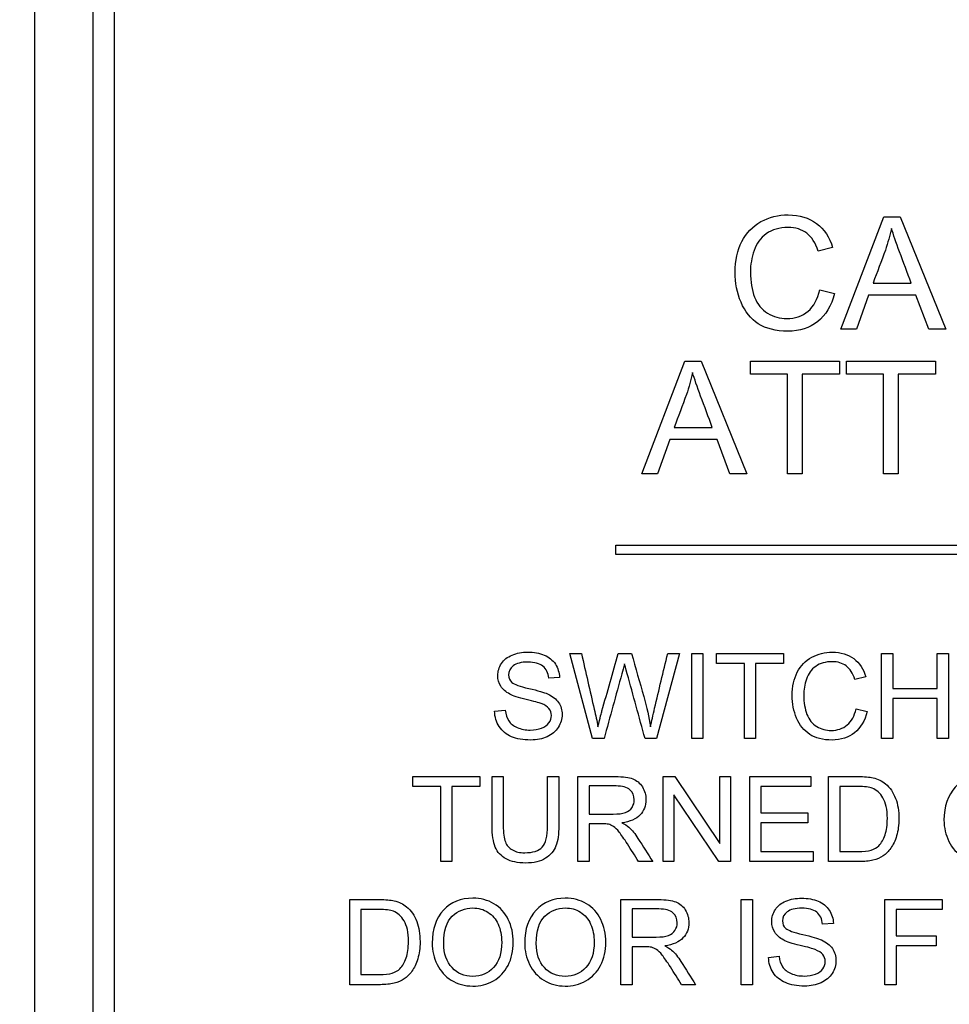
# Model space of a CAD drawing. Header units: inches. Extents: x 1 to 240, y -1 to 159.
# Tile 33 of 108: x 77.486 to 78.485, y 85.759 to 86.818. Entities that reach past the tile are written whole.
import ezdxf
from ezdxf.enums import TextEntityAlignment as Align

# ---------------------------------------------------------------- set-up
doc = ezdxf.new("R2010")
doc.units = ezdxf.units.IN
doc.header["$MEASUREMENT"] = 0
doc.layers.add('Default', color=7, linetype='Continuous')
doc.layers.add('LAB20180', color=7, linetype='Continuous')
doc.styles.add('SEACAD_Times_New_Roman', font='times.ttf')
doc.dimstyles.new('HAMMOND_(STH_-_240x160)', dxfattribs={"dimtxt": 1, "dimasz": 1.25, "dimexe": 0.5, "dimexo": 0.5, "dimgap": 0.25, "dimtad": 0, "dimtih": 1, "dimtoh": 1, "dimzin": 0, "dimdsep": 46, "dimtxsty": 'SEACAD_Times_New_Roman', "dimblk1": '_SE_FILLED', "dimblk2": '_SE_FILLED', "dimsah": 1, "dimcen": 0.5, "dimadec": 0, "dimazin": 0, "dimtfac": 0.8, "dimtofl": 0, "dimtmove": 0, "dimatfit": 3, "dimfxl": 1, "dimtolj": 1, "dimtzin": 0, "dimarcsym": 0})

# ---------------------------------------------------------------- blocks, each defined once
blk = doc.blocks.new('SE')
at = {"layer": 'LAB20180', "color": 7, "linetype": 'Continuous'}
for p, q in [((77.5018, 88.788), (77.5018, 85.038)), ((77.5643, 88.6), (77.5643, 85.226)), ((77.5873, 88.6), (77.5873, 85.226)), ((78.3685, 86.485), (78.4147, 86.606)), ((78.4147, 86.606), (78.4324, 86.606)), ((78.4324, 86.606), (78.4815, 86.485)), ((78.3598, 86.5728), (78.3441, 86.5691)), ((78.4032, 86.5347), (78.4442, 86.5347)), ((78.3459, 86.5274), (78.3618, 86.5233)), ((78.3983, 86.5217), (78.3854, 86.485)), ((78.4493, 86.5217), (78.3983, 86.5217)), ((78.4632, 86.485), (78.4493, 86.5217)), ((78.3854, 86.485), (78.3685, 86.485)), ((78.4815, 86.485), (78.4632, 86.485)), ((78.1547, 86.3298), (78.2009, 86.4509)), ((78.2009, 86.4509), (78.2186, 86.4509)), ((78.2186, 86.4509), (78.2676, 86.3298)), ((78.2716, 86.4367), (78.2716, 86.4509)), ((78.2716, 86.4509), (78.367, 86.4509)), ((78.367, 86.4509), (78.367, 86.4367)), ((78.3747, 86.4367), (78.3747, 86.4509)), ((78.3747, 86.4509), (78.4702, 86.4509)), ((78.4702, 86.4509), (78.4702, 86.4367)), ((78.3113, 86.4367), (78.2716, 86.4367)), ((78.3113, 86.3298), (78.3113, 86.4367)), ((78.367, 86.4367), (78.3272, 86.4367)), ((78.3272, 86.4367), (78.3272, 86.3298)), ((78.4144, 86.4367), (78.3747, 86.4367)), ((78.4144, 86.3298), (78.4144, 86.4367)), ((78.4702, 86.4367), (78.4304, 86.4367)), ((78.4304, 86.4367), (78.4304, 86.3298)), ((78.1894, 86.3796), (78.2303, 86.3796)), ((78.1846, 86.3665), (78.1715, 86.3298)), ((78.2355, 86.3665), (78.1846, 86.3665)), ((78.2494, 86.3298), (78.2355, 86.3665)), ((78.1715, 86.3298), (78.1547, 86.3298)), ((78.2676, 86.3298), (78.2494, 86.3298)), ((78.3272, 86.3298), (78.3113, 86.3298)), ((78.4304, 86.3298), (78.4144, 86.3298)), ((78.1268, 86.243), (78.1268, 86.253)), ((78.1268, 86.253), (79.1268, 86.253)), ((79.1268, 86.243), (78.1268, 86.243)), ((78.1015, 86.0451), (78.0773, 86.1365)), ((78.0773, 86.1365), (78.0897, 86.1365)), ((78.1291, 86.1365), (78.1437, 86.1365)), ((78.195, 86.1365), (78.1705, 86.0451)), ((78.1825, 86.1365), (78.195, 86.1365)), ((78.2083, 86.0451), (78.2083, 86.1365)), ((78.2083, 86.1365), (78.2203, 86.1365)), ((78.2203, 86.1365), (78.2203, 86.0451)), ((78.2349, 86.1258), (78.2349, 86.1365)), ((78.2349, 86.1365), (78.3071, 86.1365)), ((78.3071, 86.1365), (78.3071, 86.1258)), ((78.4125, 86.0451), (78.4125, 86.1365)), ((78.4125, 86.1365), (78.4245, 86.1365)), ((78.4245, 86.1365), (78.4245, 86.0989)), ((78.4721, 86.0989), (78.4721, 86.1365)), ((78.4721, 86.1365), (78.4842, 86.1365)), ((78.4842, 86.1365), (78.4842, 86.0451)), ((78.265, 86.1258), (78.2349, 86.1258)), ((78.265, 86.0451), (78.265, 86.1258)), ((78.3071, 86.1258), (78.277, 86.1258)), ((78.277, 86.1258), (78.277, 86.0451)), ((78.0662, 86.1107), (78.0546, 86.1099)), ((78.3955, 86.1114), (78.3837, 86.1086)), ((78.4245, 86.0989), (78.4721, 86.0989)), ((78.4721, 86.0882), (78.4245, 86.0882)), ((78.4245, 86.0882), (78.4245, 86.0451)), ((78.4721, 86.0451), (78.4721, 86.0882)), ((77.9964, 86.0745), (78.0077, 86.0755)), ((78.385, 86.0771), (78.397, 86.074)), ((78.114, 86.0451), (78.1015, 86.0451)), ((78.1705, 86.0451), (78.1581, 86.0451)), ((78.2203, 86.0451), (78.2083, 86.0451)), ((78.277, 86.0451), (78.265, 86.0451)), ((78.4245, 86.0451), (78.4125, 86.0451)), ((78.4842, 86.0451), (78.4721, 86.0451)), ((77.9084, 85.9935), (77.9084, 86.0042)), ((77.9084, 86.0042), (77.9806, 86.0042)), ((77.9806, 86.0042), (77.9806, 85.9935)), ((77.9937, 86.0042), (78.0056, 86.0042)), ((78.0534, 86.0042), (78.0654, 86.0042)), ((78.086, 85.9128), (78.086, 86.0042)), ((78.098, 85.9941), (78.098, 85.9639)), ((78.1777, 85.9128), (78.1777, 86.0042)), ((78.1777, 86.0042), (78.1901, 86.0042)), ((78.1901, 86.0042), (78.2384, 85.9324)), ((78.2384, 85.9324), (78.2384, 86.0042)), ((78.2384, 86.0042), (78.25, 86.0042)), ((78.25, 86.0042), (78.25, 85.9128)), ((78.2706, 85.9128), (78.2706, 86.0042)), ((78.2706, 86.0042), (78.3365, 86.0042)), ((78.3365, 86.0042), (78.3365, 85.9935)), ((78.3554, 85.9128), (78.3554, 86.0042)), ((77.9385, 85.9935), (77.9084, 85.9935)), ((77.9385, 85.9128), (77.9385, 85.9935)), ((77.9806, 85.9935), (77.9505, 85.9935)), ((77.9505, 85.9935), (77.9505, 85.9128)), ((78.2376, 85.9128), (78.1892, 85.9847)), ((78.1892, 85.9847), (78.1892, 85.9128)), ((78.3365, 85.9935), (78.2826, 85.9935)), ((78.2826, 85.9935), (78.2826, 85.9654)), ((78.3674, 85.9935), (78.3674, 85.9235)), ((78.2826, 85.9654), (78.3331, 85.9654)), ((78.3331, 85.9654), (78.3331, 85.9546)), ((78.098, 85.9534), (78.098, 85.9128)), ((78.3331, 85.9546), (78.2826, 85.9546)), ((78.2826, 85.9546), (78.2826, 85.9235)), ((78.2826, 85.9235), (78.3387, 85.9235)), ((78.3387, 85.9235), (78.3387, 85.9128)), ((77.9505, 85.9128), (77.9385, 85.9128)), ((78.098, 85.9128), (78.086, 85.9128)), ((78.1663, 85.9128), (78.1512, 85.9128)), ((78.1892, 85.9128), (78.1777, 85.9128)), ((78.25, 85.9128), (78.2376, 85.9128)), ((78.3387, 85.9128), (78.2706, 85.9128)), ((77.8406, 85.7805), (77.8406, 85.872)), ((78.1322, 85.7805), (78.1322, 85.872)), ((78.2614, 85.7805), (78.2614, 85.872)), ((78.2614, 85.872), (78.2735, 85.872)), ((78.2735, 85.872), (78.2735, 85.7805)), ((78.416, 85.7805), (78.416, 85.872)), ((78.416, 85.872), (78.4777, 85.872)), ((78.4777, 85.872), (78.4777, 85.8613)), ((77.8526, 85.8613), (77.8526, 85.7913)), ((78.1442, 85.8619), (78.1442, 85.8317)), ((78.4777, 85.8613), (78.428, 85.8613)), ((78.428, 85.8613), (78.428, 85.8329)), ((78.3606, 85.8463), (78.349, 85.8454)), ((78.428, 85.8329), (78.471, 85.8329)), ((78.471, 85.8329), (78.471, 85.8222)), ((78.1442, 85.8211), (78.1442, 85.7805)), ((78.471, 85.8222), (78.428, 85.8222)), ((78.428, 85.8222), (78.428, 85.7805)), ((78.2909, 85.8099), (78.3022, 85.811)), ((78.1442, 85.7805), (78.1322, 85.7805)), ((78.2125, 85.7805), (78.1974, 85.7805)), ((78.2735, 85.7805), (78.2614, 85.7805)), ((78.428, 85.7805), (78.416, 85.7805))]:
    blk.add_line(p, q, dxfattribs=at)
for points, knots in [([(78.3618, 86.5233), (78.3585, 86.5102), (78.3524, 86.5002), (78.335, 86.4864), (78.3243, 86.483), (78.2987, 86.483), (78.2882, 86.4856), (78.2799, 86.4909), (78.2718, 86.4962), (78.2656, 86.5039), (78.2613, 86.514), (78.2571, 86.524), (78.255, 86.5349), (78.255, 86.5589), (78.2574, 86.57), (78.2622, 86.5793), (78.267, 86.5886), (78.2738, 86.5958), (78.2827, 86.6007), (78.2916, 86.6056), (78.3014, 86.608), (78.3242, 86.608), (78.3343, 86.6049), (78.3425, 86.5987), (78.3508, 86.5926), (78.3565, 86.5839), (78.3598, 86.5728)], [0, 0, 0, 0, 0.104376, 0.104376, 0.208752, 0.208752, 0.317142, 0.317142, 0.317142, 0.409738, 0.409738, 0.409738, 0.508627, 0.508627, 0.616505, 0.616505, 0.616505, 0.708763, 0.708763, 0.708763, 0.799096, 0.799096, 0.902432, 0.902432, 0.902432, 1, 1, 1, 1]), ([(78.3441, 86.5691), (78.3414, 86.5779), (78.3373, 86.5843), (78.332, 86.5883), (78.3266, 86.5924), (78.3199, 86.5944), (78.3025, 86.5944), (78.2947, 86.5921), (78.2884, 86.5877), (78.2821, 86.5833), (78.2778, 86.5772), (78.2753, 86.5697), (78.2728, 86.5621), (78.2714, 86.5544), (78.2714, 86.5362), (78.2729, 86.5272), (78.2759, 86.5195), (78.2789, 86.5118), (78.2836, 86.5061), (78.2899, 86.5023), (78.2962, 86.4986), (78.3031, 86.4966), (78.3194, 86.4966), (78.3271, 86.4992), (78.3395, 86.5095), (78.3436, 86.5172), (78.3459, 86.5274)], [0, 0, 0, 0, 0.096945, 0.096945, 0.096945, 0.187413, 0.187413, 0.290421, 0.290421, 0.290421, 0.385578, 0.385578, 0.385578, 0.479008, 0.479008, 0.599806, 0.599806, 0.599806, 0.694434, 0.694434, 0.694434, 0.783273, 0.783273, 0.891636, 0.891636, 1, 1, 1, 1]), ([(78.423, 86.5935), (78.4213, 86.5856), (78.4191, 86.5779), (78.4165, 86.5702), (78.4123, 86.5583), (78.4076, 86.5465), (78.4032, 86.5347)], [0, 0, 0, 0, 0.389606, 0.389606, 0.389606, 1, 1, 1, 1]), ([(78.4442, 86.5347), (78.44, 86.5459), (78.4359, 86.557), (78.4318, 86.5682), (78.428, 86.5784), (78.4251, 86.5868), (78.423, 86.5935)], [0, 0, 0, 0, 0.571633, 0.571633, 0.571633, 1, 1, 1, 1]), ([(78.2092, 86.4384), (78.2074, 86.4305), (78.2053, 86.4227), (78.2026, 86.415), (78.1985, 86.4031), (78.1938, 86.3914), (78.1894, 86.3796)], [0, 0, 0, 0, 0.391024, 0.391024, 0.391024, 1, 1, 1, 1]), ([(78.2303, 86.3796), (78.2262, 86.3907), (78.2221, 86.4019), (78.2179, 86.4131), (78.2141, 86.4233), (78.2112, 86.4317), (78.2092, 86.4384)], [0, 0, 0, 0, 0.571862, 0.571862, 0.571862, 1, 1, 1, 1]), ([(78.0077, 86.0755), (78.0083, 86.0709), (78.0096, 86.0671), (78.0115, 86.0642), (78.0135, 86.0612), (78.0166, 86.0588), (78.0249, 86.0552), (78.0295, 86.0542), (78.0393, 86.0542), (78.0434, 86.0549), (78.0504, 86.0577), (78.0531, 86.0596), (78.0548, 86.062), (78.0565, 86.0644), (78.0574, 86.067), (78.0574, 86.0727), (78.0565, 86.0752), (78.0531, 86.0794), (78.0504, 86.0812), (78.0465, 86.0827), (78.0441, 86.0836), (78.0387, 86.0851), (78.0303, 86.0871), (78.0219, 86.0891), (78.0161, 86.0911), (78.0127, 86.0928), (78.0084, 86.0951), (78.0051, 86.0979), (78.0009, 86.1048), (77.9998, 86.1085), (77.9998, 86.1174), (78.0011, 86.1217), (78.0063, 86.1297), (78.0101, 86.1328), (78.0152, 86.1348), (78.0202, 86.1369), (78.0258, 86.138), (78.0387, 86.138), (78.0446, 86.1369), (78.0498, 86.1347), (78.0549, 86.1325), (78.0589, 86.1294), (78.0617, 86.1251), (78.0644, 86.1208), (78.0659, 86.1161), (78.0662, 86.1107)], [0, 0, 0, 0, 0.049734, 0.049734, 0.049734, 0.102625, 0.102625, 0.155515, 0.155515, 0.202805, 0.202805, 0.250096, 0.250096, 0.250096, 0.285885, 0.285885, 0.322453, 0.322453, 0.359021, 0.359021, 0.359021, 0.428383, 0.428383, 0.428383, 0.504928, 0.504928, 0.504928, 0.558431, 0.558431, 0.611934, 0.611934, 0.669259, 0.669259, 0.726583, 0.726583, 0.726583, 0.796348, 0.796348, 0.87302, 0.87302, 0.87302, 0.937083, 0.937083, 0.937083, 1, 1, 1, 1]), ([(78.0897, 86.1365), (78.0943, 86.1165), (78.0989, 86.0965), (78.1035, 86.0765), (78.1049, 86.0702), (78.1064, 86.064), (78.1075, 86.0578)], [0, 0, 0, 0, 0.763655, 0.763655, 0.763655, 1, 1, 1, 1]), ([(78.1075, 86.0578), (78.1099, 86.0676), (78.1113, 86.0732), (78.1117, 86.0747), (78.1177, 86.0952), (78.1233, 86.1159), (78.1291, 86.1365)], [0, 0, 0, 0, 0.213081, 0.213081, 0.213081, 1, 1, 1, 1]), ([(78.1437, 86.1365), (78.148, 86.121), (78.1523, 86.1056), (78.1567, 86.0902), (78.1599, 86.0786), (78.1624, 86.0679), (78.164, 86.0578)], [0, 0, 0, 0, 0.59205, 0.59205, 0.59205, 1, 1, 1, 1]), ([(78.164, 86.0578), (78.1651, 86.0636), (78.1667, 86.0702), (78.1684, 86.0777), (78.173, 86.0973), (78.1778, 86.1169), (78.1825, 86.1365)], [0, 0, 0, 0, 0.252433, 0.252433, 0.252433, 1, 1, 1, 1]), ([(78.397, 86.074), (78.3945, 86.0641), (78.3899, 86.0566), (78.3768, 86.0461), (78.3687, 86.0435), (78.3494, 86.0435), (78.3413, 86.0455), (78.3291, 86.0535), (78.3244, 86.0594), (78.3211, 86.067), (78.3179, 86.0745), (78.3163, 86.0827), (78.3163, 86.1009), (78.3181, 86.1093), (78.3254, 86.1234), (78.3306, 86.1288), (78.3373, 86.1325), (78.344, 86.1361), (78.3514, 86.138), (78.3686, 86.138), (78.3763, 86.1356), (78.3825, 86.131), (78.3887, 86.1263), (78.3931, 86.1198), (78.3955, 86.1114)], [0, 0, 0, 0, 0.101114, 0.101114, 0.202228, 0.202228, 0.305918, 0.305918, 0.409608, 0.409608, 0.409608, 0.503661, 0.503661, 0.606265, 0.606265, 0.708868, 0.708868, 0.708868, 0.799519, 0.799519, 0.90253, 0.90253, 0.90253, 1, 1, 1, 1]), ([(78.0546, 86.1099), (78.0539, 86.1156), (78.0518, 86.1199), (78.0482, 86.1228), (78.0447, 86.1257), (78.0393, 86.1272), (78.0323, 86.1273), (78.0251, 86.1273), (78.0197, 86.1259), (78.0164, 86.1232), (78.0131, 86.1206), (78.0114, 86.1173), (78.0114, 86.1102), (78.0126, 86.1076), (78.0149, 86.1054), (78.0173, 86.1033), (78.0233, 86.1011), (78.0331, 86.0989), (78.0429, 86.0967), (78.0497, 86.0947), (78.0533, 86.0931), (78.0587, 86.0907), (78.0626, 86.0875), (78.0651, 86.0838), (78.0677, 86.0801), (78.069, 86.0757), (78.069, 86.0659), (78.0676, 86.0614), (78.0648, 86.0571), (78.062, 86.0528), (78.058, 86.0495), (78.0528, 86.0471), (78.0476, 86.0447), (78.0418, 86.0435), (78.027, 86.0435), (78.0201, 86.0447), (78.0145, 86.0471), (78.0089, 86.0495), (78.0046, 86.0531), (78.0014, 86.058), (77.9982, 86.0628), (77.9965, 86.0683), (77.9964, 86.0745)], [0, 0, 0, 0, 0.061068, 0.061068, 0.061068, 0.130319, 0.130319, 0.130319, 0.199417, 0.199417, 0.199417, 0.244343, 0.244343, 0.283473, 0.283473, 0.283473, 0.363727, 0.363727, 0.363727, 0.45053, 0.45053, 0.45053, 0.51313, 0.51313, 0.51313, 0.57114, 0.57114, 0.629875, 0.629875, 0.629875, 0.695194, 0.695194, 0.695194, 0.766392, 0.766392, 0.856886, 0.856886, 0.856886, 0.928274, 0.928274, 0.928274, 1, 1, 1, 1]), ([(78.1361, 86.1255), (78.1351, 86.1213), (78.1342, 86.1177), (78.1333, 86.1147), (78.1266, 86.0916), (78.1204, 86.0683), (78.114, 86.0451)], [0, 0, 0, 0, 0.132638, 0.132638, 0.132638, 1, 1, 1, 1]), ([(78.1581, 86.0451), (78.1518, 86.0683), (78.1454, 86.0915), (78.139, 86.1147), (78.1374, 86.1205), (78.1364, 86.1241), (78.1361, 86.1255)], [0, 0, 0, 0, 0.866838, 0.866838, 0.866838, 1, 1, 1, 1]), ([(78.3837, 86.1086), (78.3816, 86.1152), (78.3785, 86.1201), (78.3704, 86.1262), (78.3653, 86.1277), (78.3522, 86.1277), (78.3463, 86.126), (78.3416, 86.1227), (78.3368, 86.1193), (78.3336, 86.1147), (78.3316, 86.109), (78.3297, 86.1034), (78.3287, 86.0975), (78.3287, 86.0837), (78.3299, 86.0769), (78.3322, 86.0711), (78.3344, 86.0653), (78.3379, 86.061), (78.3427, 86.0581), (78.3475, 86.0553), (78.3527, 86.0538), (78.365, 86.0538), (78.3707, 86.0558), (78.3754, 86.0597), (78.3802, 86.0636), (78.3833, 86.0694), (78.385, 86.0771)], [0, 0, 0, 0, 0.09187, 0.09187, 0.183741, 0.183741, 0.29031, 0.29031, 0.29031, 0.385621, 0.385621, 0.385621, 0.479058, 0.479058, 0.599864, 0.599864, 0.599864, 0.694259, 0.694259, 0.694259, 0.781957, 0.781957, 0.887765, 0.887765, 0.887765, 1, 1, 1, 1]), ([(78.4795, 85.9573), (78.4795, 85.9724), (78.4836, 85.9843), (78.4917, 85.9929), (78.4998, 86.0015), (78.5103, 86.0058), (78.5316, 86.0058), (78.5392, 86.0038), (78.5459, 85.9997), (78.5527, 85.9956), (78.5579, 85.9901), (78.5614, 85.9829), (78.565, 85.9757), (78.5667, 85.9675), (78.5667, 85.9491), (78.5648, 85.9408), (78.5574, 85.9262), (78.5521, 85.9207), (78.5453, 85.9169), (78.5384, 85.9131), (78.531, 85.9113), (78.5145, 85.9113), (78.5069, 85.9133), (78.5001, 85.9175), (78.4934, 85.9217), (78.4882, 85.9273), (78.4848, 85.9345), (78.4813, 85.9417), (78.4795, 85.9493), (78.4795, 85.9573)], [0, 0, 0, 0, 0.133288, 0.133288, 0.133288, 0.256521, 0.256521, 0.337119, 0.337119, 0.337119, 0.417249, 0.417249, 0.417249, 0.502221, 0.502221, 0.588326, 0.588326, 0.674431, 0.674431, 0.674431, 0.752879, 0.752879, 0.837964, 0.837964, 0.837964, 0.918255, 0.918255, 0.918255, 1, 1, 1, 1]), ([(78.0654, 86.0042), (78.0654, 85.9866), (78.0654, 85.969), (78.0654, 85.9514), (78.0654, 85.9422), (78.0643, 85.9349), (78.0623, 85.9296), (78.0602, 85.9242), (78.0564, 85.9198), (78.051, 85.9164), (78.0456, 85.913), (78.0385, 85.9113), (78.0212, 85.9113), (78.0142, 85.9128), (78.0033, 85.9186), (77.9994, 85.9229), (77.9971, 85.9285), (77.9948, 85.9341), (77.9937, 85.9417), (77.9937, 85.9514), (77.9937, 85.969), (77.9937, 85.9866), (77.9937, 86.0042)], [0, 0, 0, 0, 0.229428, 0.229428, 0.229428, 0.32578, 0.32578, 0.32578, 0.402509, 0.402509, 0.402509, 0.493583, 0.493583, 0.581516, 0.581516, 0.66945, 0.66945, 0.66945, 0.770579, 0.770579, 0.770579, 1, 1, 1, 1]), ([(78.0654, 86.0042), (78.0654, 85.9866), (78.0654, 85.969), (78.0654, 85.9514), (78.0654, 85.9422), (78.0643, 85.9349), (78.0623, 85.9296), (78.0602, 85.9242), (78.0564, 85.9198), (78.051, 85.9164), (78.0456, 85.913), (78.0385, 85.9113), (78.0212, 85.9113), (78.0142, 85.9128), (78.0033, 85.9186), (77.9994, 85.9229), (77.9971, 85.9285), (77.9948, 85.9341), (77.9937, 85.9417), (77.9937, 85.9514), (77.9937, 85.969), (77.9937, 85.9866), (77.9937, 86.0042)], [0, 0, 0, 0, 0.229428, 0.229428, 0.229428, 0.32578, 0.32578, 0.32578, 0.402509, 0.402509, 0.402509, 0.493583, 0.493583, 0.581516, 0.581516, 0.66945, 0.66945, 0.66945, 0.770579, 0.770579, 0.770579, 1, 1, 1, 1]), ([(78.0056, 86.0042), (78.0056, 85.9867), (78.0056, 85.9691), (78.0056, 85.9515), (78.0056, 85.9436), (78.0064, 85.9377), (78.0079, 85.934), (78.0093, 85.9302), (78.0119, 85.9273), (78.0155, 85.9253), (78.0191, 85.9233), (78.0235, 85.9222), (78.0287, 85.9223), (78.0375, 85.9224), (78.0439, 85.9242), (78.0476, 85.9283), (78.0514, 85.9324), (78.0534, 85.94), (78.0534, 85.9515), (78.0534, 85.9691), (78.0534, 85.9867), (78.0534, 86.0042)], [0, 0, 0, 0, 0.272314, 0.272314, 0.272314, 0.364387, 0.364387, 0.364387, 0.425162, 0.425162, 0.425162, 0.495669, 0.495669, 0.495669, 0.601425, 0.601425, 0.601425, 0.727745, 0.727745, 0.727745, 1, 1, 1, 1]), ([(78.0056, 86.0042), (78.0056, 85.9867), (78.0056, 85.9691), (78.0056, 85.9515), (78.0056, 85.9436), (78.0064, 85.9377), (78.0079, 85.934), (78.0093, 85.9302), (78.0119, 85.9273), (78.0155, 85.9253), (78.0191, 85.9233), (78.0235, 85.9222), (78.0287, 85.9223), (78.0375, 85.9224), (78.0439, 85.9242), (78.0476, 85.9283), (78.0514, 85.9324), (78.0534, 85.94), (78.0534, 85.9515), (78.0534, 85.9691), (78.0534, 85.9867), (78.0534, 86.0042)], [0, 0, 0, 0, 0.272314, 0.272314, 0.272314, 0.364387, 0.364387, 0.364387, 0.425162, 0.425162, 0.425162, 0.495669, 0.495669, 0.495669, 0.601425, 0.601425, 0.601425, 0.727745, 0.727745, 0.727745, 1, 1, 1, 1]), ([(78.086, 86.0042), (78.0995, 86.0042), (78.1129, 86.0042), (78.1264, 86.0042), (78.1346, 86.0042), (78.1408, 86.0035), (78.145, 86.0018), (78.1492, 86.0002), (78.1526, 85.9972), (78.1552, 85.9931), (78.1578, 85.989), (78.159, 85.9843), (78.159, 85.9728), (78.1569, 85.9674), (78.1485, 85.9585), (78.142, 85.9556), (78.1332, 85.9545)], [0, 0, 0, 0, 0.318057, 0.318057, 0.318057, 0.46663, 0.46663, 0.46663, 0.573882, 0.573882, 0.573882, 0.693773, 0.693773, 0.846886, 0.846886, 1, 1, 1, 1]), ([(78.098, 85.9639), (78.1066, 85.9639), (78.1153, 85.9639), (78.124, 85.9639), (78.1295, 85.9639), (78.1338, 85.9644), (78.137, 85.9656), (78.1401, 85.9667), (78.1425, 85.9686), (78.1441, 85.9711), (78.1457, 85.9735), (78.1465, 85.9763), (78.1465, 85.9836), (78.145, 85.9872), (78.1418, 85.9899), (78.1386, 85.9927), (78.1337, 85.9941), (78.1269, 85.9941), (78.1173, 85.9941), (78.1076, 85.9941), (78.098, 85.9941)], [0, 0, 0, 0, 0.228448, 0.228448, 0.228448, 0.344465, 0.344465, 0.344465, 0.424837, 0.424837, 0.424837, 0.49916, 0.49916, 0.606852, 0.606852, 0.606852, 0.745962, 0.745962, 0.745962, 1, 1, 1, 1]), ([(78.3554, 86.0042), (78.3659, 86.0042), (78.3764, 86.0042), (78.3869, 86.0042), (78.394, 86.0042), (78.3994, 86.0038), (78.4032, 86.003), (78.4085, 86.0018), (78.4129, 85.9996), (78.4166, 85.9964), (78.4214, 85.9923), (78.425, 85.9871), (78.4274, 85.9808), (78.4299, 85.9744), (78.431, 85.9672), (78.431, 85.9521), (78.4302, 85.9459), (78.4286, 85.9405), (78.427, 85.9352), (78.4249, 85.9307), (78.4223, 85.9272), (78.4198, 85.9237), (78.417, 85.9209), (78.414, 85.9189), (78.411, 85.9169), (78.4037, 85.9139), (78.394, 85.9128), (78.3884, 85.9128), (78.3774, 85.9128), (78.3664, 85.9128), (78.3554, 85.9128)], [0, 0, 0, 0, 0.150353, 0.150353, 0.150353, 0.228673, 0.228673, 0.228673, 0.300663, 0.300663, 0.300663, 0.392547, 0.392547, 0.392547, 0.49807, 0.49807, 0.587844, 0.587844, 0.587844, 0.658562, 0.658562, 0.658562, 0.715008, 0.715008, 0.715008, 0.778699, 0.842391, 0.842391, 0.842391, 1, 1, 1, 1]), ([(78.3674, 85.9235), (78.374, 85.9235), (78.3805, 85.9235), (78.387, 85.9235), (78.393, 85.9235), (78.3978, 85.9241), (78.4012, 85.9252), (78.4047, 85.9263), (78.4074, 85.9279), (78.4094, 85.9299), (78.4123, 85.9328), (78.4145, 85.9367), (78.4162, 85.9416), (78.4178, 85.9464), (78.4186, 85.9523), (78.4186, 85.9688), (78.417, 85.9761), (78.4139, 85.9813), (78.4108, 85.9865), (78.4069, 85.9899), (78.4024, 85.9916), (78.3992, 85.9929), (78.3939, 85.9935), (78.3867, 85.9935), (78.3802, 85.9935), (78.3738, 85.9935), (78.3674, 85.9935)], [0, 0, 0, 0, 0.131803, 0.131803, 0.131803, 0.228168, 0.228168, 0.228168, 0.292591, 0.292591, 0.292591, 0.383822, 0.383822, 0.383822, 0.499066, 0.499066, 0.657779, 0.657779, 0.657779, 0.763771, 0.763771, 0.763771, 0.870637, 0.870637, 0.870637, 1, 1, 1, 1]), ([(78.1512, 85.9128), (78.1472, 85.9191), (78.1432, 85.9255), (78.1391, 85.9318), (78.1356, 85.9373), (78.1327, 85.9415), (78.1304, 85.9444), (78.1281, 85.9474), (78.1261, 85.9493), (78.1224, 85.9517), (78.1206, 85.9525), (78.1187, 85.9529), (78.1174, 85.9533), (78.1151, 85.9534), (78.112, 85.9534), (78.1074, 85.9534), (78.1027, 85.9534), (78.098, 85.9534)], [0, 0, 0, 0, 0.307386, 0.307386, 0.307386, 0.515959, 0.515959, 0.515959, 0.616495, 0.616495, 0.717031, 0.717031, 0.717031, 0.808506, 0.808506, 0.808506, 1, 1, 1, 1]), ([(78.1332, 85.9545), (78.1364, 85.9529), (78.1388, 85.9514), (78.1405, 85.9499), (78.1442, 85.9468), (78.1474, 85.9425), (78.1505, 85.9377), (78.1558, 85.9294), (78.1611, 85.9211), (78.1663, 85.9128)], [0, 0, 0, 0, 0.159936, 0.159936, 0.159936, 0.452575, 0.452575, 0.452575, 1, 1, 1, 1]), ([(77.8406, 85.872), (77.8511, 85.872), (77.8616, 85.872), (77.8721, 85.872), (77.8792, 85.872), (77.8847, 85.8716), (77.8884, 85.8707), (77.8936, 85.8694), (77.8981, 85.8673), (77.9018, 85.8642), (77.9066, 85.8601), (77.9102, 85.8549), (77.9126, 85.8485), (77.915, 85.8421), (77.9162, 85.8349), (77.9162, 85.8198), (77.9154, 85.8137), (77.9121, 85.8029), (77.91, 85.7985), (77.9075, 85.795), (77.905, 85.7914), (77.9022, 85.7887), (77.8992, 85.7867), (77.8962, 85.7847), (77.8926, 85.7832), (77.8882, 85.7821), (77.884, 85.7811), (77.8791, 85.7805), (77.8736, 85.7805), (77.8626, 85.7805), (77.8516, 85.7805), (77.8406, 85.7805)], [0, 0, 0, 0, 0.150639, 0.150639, 0.150639, 0.228713, 0.228713, 0.228713, 0.300504, 0.300504, 0.300504, 0.392427, 0.392427, 0.392427, 0.489828, 0.489828, 0.574047, 0.574047, 0.658266, 0.658266, 0.658266, 0.714715, 0.714715, 0.714715, 0.771729, 0.771729, 0.771729, 0.842399, 0.842399, 0.842399, 1, 1, 1, 1]), ([(77.9293, 85.8251), (77.9293, 85.8402), (77.9333, 85.8521), (77.9414, 85.8606), (77.9496, 85.8693), (77.9601, 85.8735), (77.9814, 85.8735), (77.9889, 85.8715), (78.0024, 85.8634), (78.0076, 85.8578), (78.0111, 85.8506), (78.0146, 85.8434), (78.0164, 85.8353), (78.0164, 85.8169), (78.0146, 85.8086), (78.0108, 85.8013), (78.007, 85.794), (78.0019, 85.7885), (77.995, 85.7847), (77.9882, 85.7809), (77.9808, 85.779), (77.9643, 85.779), (77.9566, 85.7811), (77.9498, 85.7853), (77.9431, 85.7895), (77.938, 85.7951), (77.931, 85.8095), (77.9293, 85.8171), (77.9293, 85.8251)], [0, 0, 0, 0, 0.133279, 0.133279, 0.133279, 0.255873, 0.255873, 0.336635, 0.336635, 0.417396, 0.417396, 0.417396, 0.504982, 0.504982, 0.593735, 0.593735, 0.593735, 0.674367, 0.674367, 0.674367, 0.752852, 0.752852, 0.837978, 0.837978, 0.837978, 0.918989, 0.918989, 1, 1, 1, 1]), ([(78.0287, 85.8251), (78.0287, 85.8402), (78.0327, 85.8521), (78.0409, 85.8606), (78.049, 85.8692), (78.0595, 85.8735), (78.0808, 85.8735), (78.0883, 85.8715), (78.1018, 85.8634), (78.107, 85.8578), (78.1105, 85.8506), (78.114, 85.8434), (78.1159, 85.8353), (78.1159, 85.8169), (78.114, 85.8086), (78.1103, 85.8013), (78.1065, 85.7939), (78.1013, 85.7885), (78.0944, 85.7847), (78.0876, 85.7809), (78.0802, 85.779), (78.0637, 85.779), (78.056, 85.7811), (78.0493, 85.7853), (78.0426, 85.7895), (78.0374, 85.7951), (78.0339, 85.8023), (78.0304, 85.8094), (78.0287, 85.8171), (78.0287, 85.8251)], [0, 0, 0, 0, 0.133385, 0.133385, 0.133385, 0.255879, 0.255879, 0.336574, 0.336574, 0.417268, 0.417268, 0.417268, 0.504865, 0.504865, 0.593629, 0.593629, 0.593629, 0.674434, 0.674434, 0.674434, 0.752821, 0.752821, 0.837841, 0.837841, 0.837841, 0.918243, 0.918243, 0.918243, 1, 1, 1, 1]), ([(78.1322, 85.872), (78.1457, 85.872), (78.1591, 85.872), (78.1726, 85.872), (78.1808, 85.872), (78.187, 85.8712), (78.1912, 85.8695), (78.1954, 85.8679), (78.1988, 85.865), (78.2014, 85.8608), (78.2039, 85.8567), (78.2052, 85.8521), (78.2052, 85.8406), (78.2031, 85.8351), (78.1947, 85.8263), (78.1882, 85.8234), (78.1794, 85.8222)], [0, 0, 0, 0, 0.31817, 0.31817, 0.31817, 0.466864, 0.466864, 0.466864, 0.574209, 0.574209, 0.574209, 0.693201, 0.693201, 0.846601, 0.846601, 1, 1, 1, 1]), ([(78.3022, 85.811), (78.3027, 85.8064), (78.304, 85.8026), (78.306, 85.7997), (78.3079, 85.7967), (78.311, 85.7943), (78.3151, 85.7925), (78.3194, 85.7907), (78.324, 85.7898), (78.3338, 85.7898), (78.3378, 85.7905), (78.3414, 85.7919), (78.3449, 85.7933), (78.3475, 85.7952), (78.3492, 85.7975), (78.351, 85.7999), (78.3518, 85.8026), (78.3518, 85.8082), (78.351, 85.8107), (78.3476, 85.8149), (78.3448, 85.8168), (78.341, 85.8182), (78.3386, 85.8192), (78.3332, 85.8207), (78.3164, 85.8247), (78.3105, 85.8266), (78.3072, 85.8284), (78.3029, 85.8307), (78.2996, 85.8335), (78.2975, 85.8369), (78.2954, 85.8403), (78.2943, 85.8441), (78.2943, 85.8529), (78.2956, 85.8572), (78.2982, 85.8613), (78.3007, 85.8653), (78.3046, 85.8683), (78.3096, 85.8704), (78.3146, 85.8725), (78.3202, 85.8735), (78.3331, 85.8735), (78.3391, 85.8724), (78.3494, 85.8681), (78.3534, 85.8648), (78.3561, 85.8606), (78.3589, 85.8564), (78.3604, 85.8516), (78.3606, 85.8463)], [0, 0, 0, 0, 0.049902, 0.049902, 0.049902, 0.098615, 0.098615, 0.098615, 0.157139, 0.157139, 0.209466, 0.209466, 0.209466, 0.249984, 0.249984, 0.249984, 0.285794, 0.285794, 0.322383, 0.322383, 0.358973, 0.358973, 0.358973, 0.432052, 0.432052, 0.505131, 0.505131, 0.505131, 0.55897, 0.55897, 0.55897, 0.609498, 0.609498, 0.665152, 0.665152, 0.665152, 0.726574, 0.726574, 0.726574, 0.792388, 0.792388, 0.864717, 0.864717, 0.937047, 0.937047, 0.937047, 1, 1, 1, 1]), ([(77.8526, 85.7913), (77.8591, 85.7913), (77.8657, 85.7913), (77.8722, 85.7913), (77.8782, 85.7913), (77.8829, 85.7919), (77.8864, 85.793), (77.8898, 85.794), (77.8926, 85.7956), (77.8946, 85.7977), (77.8974, 85.8006), (77.8997, 85.8045), (77.9013, 85.8093), (77.9029, 85.8141), (77.9037, 85.82), (77.9037, 85.8365), (77.9022, 85.8439), (77.899, 85.8491), (77.8959, 85.8542), (77.8921, 85.8577), (77.8875, 85.8594), (77.8843, 85.8607), (77.8791, 85.8613), (77.8719, 85.8613), (77.8655, 85.8614), (77.859, 85.8613), (77.8526, 85.8613)], [0, 0, 0, 0, 0.131494, 0.131494, 0.131494, 0.228333, 0.228333, 0.228333, 0.2925, 0.2925, 0.2925, 0.383753, 0.383753, 0.383753, 0.499109, 0.499109, 0.657976, 0.657976, 0.657976, 0.764038, 0.764038, 0.764038, 0.870554, 0.870554, 0.870554, 1, 1, 1, 1]), ([(77.9417, 85.8248), (77.9417, 85.8138), (77.9447, 85.8051), (77.9565, 85.7925), (77.9639, 85.7894), (77.9819, 85.7894), (77.9893, 85.7925), (77.9952, 85.7989), (78.0011, 85.8053), (78.004, 85.8144), (78.004, 85.8335), (78.0027, 85.84), (77.9977, 85.8511), (77.9941, 85.8553), (77.9892, 85.8584), (77.9844, 85.8614), (77.979, 85.863), (77.9644, 85.863), (77.9571, 85.86), (77.9509, 85.8542), (77.9448, 85.8483), (77.9417, 85.8385), (77.9417, 85.8248)], [0, 0, 0, 0, 0.118836, 0.118836, 0.237673, 0.237673, 0.358951, 0.358951, 0.358951, 0.494298, 0.494298, 0.579153, 0.579153, 0.664007, 0.664007, 0.664007, 0.742953, 0.742953, 0.854593, 0.854593, 0.854593, 1, 1, 1, 1]), ([(78.0411, 85.8248), (78.0411, 85.8138), (78.0441, 85.8051), (78.0559, 85.7925), (78.0633, 85.7894), (78.0812, 85.7894), (78.0887, 85.7925), (78.0946, 85.7989), (78.1005, 85.8053), (78.1034, 85.8144), (78.1034, 85.8335), (78.1022, 85.84), (78.0996, 85.8455), (78.0971, 85.8511), (78.0935, 85.8553), (78.0887, 85.8584), (78.0838, 85.8615), (78.0784, 85.863), (78.0638, 85.863), (78.0565, 85.86), (78.0504, 85.8542), (78.0442, 85.8483), (78.0411, 85.8385), (78.0411, 85.8248)], [0, 0, 0, 0, 0.118868, 0.118868, 0.237736, 0.237736, 0.359047, 0.359047, 0.359047, 0.498029, 0.498029, 0.585163, 0.585163, 0.585163, 0.663854, 0.663854, 0.663854, 0.742023, 0.742023, 0.854492, 0.854492, 0.854492, 1, 1, 1, 1]), ([(78.1442, 85.8317), (78.1528, 85.8317), (78.1615, 85.8317), (78.1702, 85.8317), (78.1757, 85.8317), (78.18, 85.8322), (78.1832, 85.8334), (78.1863, 85.8345), (78.1887, 85.8364), (78.1903, 85.8389), (78.1919, 85.8413), (78.1927, 85.8441), (78.1927, 85.8514), (78.1912, 85.8549), (78.188, 85.8577), (78.1849, 85.8605), (78.1799, 85.8619), (78.1731, 85.8619), (78.1634, 85.8619), (78.1538, 85.8619), (78.1442, 85.8619)], [0, 0, 0, 0, 0.228361, 0.228361, 0.228361, 0.344334, 0.344334, 0.344334, 0.424676, 0.424676, 0.424676, 0.499096, 0.499096, 0.606928, 0.606928, 0.606928, 0.746011, 0.746011, 0.746011, 1, 1, 1, 1]), ([(78.349, 85.8454), (78.3484, 85.8511), (78.3463, 85.8555), (78.3391, 85.8613), (78.3338, 85.8628), (78.3195, 85.8628), (78.3142, 85.8614), (78.3075, 85.8561), (78.3059, 85.8529), (78.3059, 85.8458), (78.307, 85.8431), (78.3094, 85.841), (78.3118, 85.8389), (78.3178, 85.8367), (78.3276, 85.8345), (78.3374, 85.8323), (78.3441, 85.8303), (78.3478, 85.8286), (78.3532, 85.8263), (78.3571, 85.8231), (78.3596, 85.8193), (78.3621, 85.8155), (78.3634, 85.8112), (78.3634, 85.8015), (78.362, 85.7969), (78.3593, 85.7927), (78.3565, 85.7883), (78.3525, 85.785), (78.3473, 85.7826), (78.3421, 85.7802), (78.3362, 85.779), (78.3215, 85.779), (78.3145, 85.7802), (78.309, 85.7827), (78.3034, 85.7851), (78.299, 85.7887), (78.2958, 85.7935), (78.2927, 85.7984), (78.291, 85.8039), (78.2909, 85.8099)], [0, 0, 0, 0, 0.056758, 0.056758, 0.113516, 0.113516, 0.172742, 0.172742, 0.231968, 0.231968, 0.283552, 0.283552, 0.283552, 0.363794, 0.363794, 0.363794, 0.45064, 0.45064, 0.45064, 0.513298, 0.513298, 0.513298, 0.5715, 0.5715, 0.629702, 0.629702, 0.629702, 0.695096, 0.695096, 0.695096, 0.766665, 0.766665, 0.856962, 0.856962, 0.856962, 0.928214, 0.928214, 0.928214, 1, 1, 1, 1]), ([(78.1974, 85.7805), (78.1934, 85.7869), (78.1894, 85.7932), (78.1853, 85.7996), (78.1818, 85.8051), (78.1789, 85.8093), (78.1766, 85.8122), (78.1743, 85.8151), (78.1723, 85.8171), (78.1686, 85.8194), (78.1668, 85.8202), (78.1649, 85.8207), (78.1636, 85.8211), (78.1613, 85.8211), (78.1582, 85.8211), (78.1535, 85.8211), (78.1489, 85.8211), (78.1442, 85.8211)], [0, 0, 0, 0, 0.307386, 0.307386, 0.307386, 0.515959, 0.515959, 0.515959, 0.616495, 0.616495, 0.717031, 0.717031, 0.717031, 0.808506, 0.808506, 0.808506, 1, 1, 1, 1]), ([(78.1794, 85.8222), (78.1826, 85.8207), (78.185, 85.8191), (78.1867, 85.8177), (78.1904, 85.8145), (78.1936, 85.8103), (78.1967, 85.8054), (78.202, 85.7971), (78.2073, 85.7888), (78.2125, 85.7805)], [0, 0, 0, 0, 0.15997, 0.15997, 0.15997, 0.453527, 0.453527, 0.453527, 1, 1, 1, 1])]:
    blk.add_open_spline(points, degree=3, knots=knots, dxfattribs=at)
blk = doc.blocks.new('DMBLK3299')
at = {"layer": 'Default', "linetype": 'Continuous'}
for points in [[(91.4081, 102.788), (91.1997, 104.038), (90.9914, 102.788)], [(91.4081, 63.288), (90.9914, 63.288), (91.1997, 62.038)]]:
    blk.add_hatch(color=7, dxfattribs=at).paths.add_polyline_path(points)
at = {"layer": 'Default', "color": 7, "linetype": 'Continuous'}
for p, q in [((67.2413, 104.038), (91.6997, 104.038)), ((91.1997, 104.038), (91.1997, 83.888)), ((91.1997, 82.538), (91.1997, 62.038)), ((82.8365, 62.038), (91.6997, 62.038))]:
    blk.add_line(p, q, dxfattribs=at)
at = {"layer": 'Default', "color": 7, "linetype": 'Continuous', "style": 'SEACAD_Times_New_Roman'}
blk.add_text('42.00', height=1, dxfattribs=at).set_placement((89.4936, 83.538), align=Align.TOP_LEFT)
blk = doc.blocks.new('_SE_FILLED')
at = {"color": 0}
blk.add_line((0, 0), (-1, 0), dxfattribs=at)
blk.add_solid([(0, 0), (-1, -0.1665), (-1, 0.1665), (0, 0)], dxfattribs=at)
blk = doc.blocks.new('DMBLK3313')
at = {"layer": 'Default', "linetype": 'Continuous'}
for points in [[(86.6482, 95.1006), (86.4399, 96.3506), (86.2315, 95.1006)], [(86.6482, 84.288), (86.2315, 84.288), (86.4399, 83.038)]]:
    blk.add_hatch(color=7, dxfattribs=at).paths.add_polyline_path(points)
at = {"layer": 'Default', "color": 7, "linetype": 'Continuous'}
for p, q in [((81.5988, 96.3506), (86.9399, 96.3506)), ((86.4399, 96.3506), (86.4399, 90.5443)), ((86.4399, 89.1943), (86.4399, 83.038)), ((78.7463, 83.038), (86.9399, 83.038))]:
    blk.add_line(p, q, dxfattribs=at)
at = {"layer": 'Default', "color": 7, "linetype": 'Continuous', "style": 'SEACAD_Times_New_Roman'}
blk.add_text('13.31', height=1, dxfattribs=at).set_placement((84.7337, 90.1943), align=Align.TOP_LEFT)

msp = doc.modelspace()

# ---------------------------------------------------------------- block references
at = {"layer": 'Default'}
msp.add_blockref('SE', (0, 0), dxfattribs=at)

# ---------------------------------------------------------------- dimensions: what is measured, and where the dimension line sits
at = {"layer": 'Default', "color": 7, "linetype": 'Continuous'}
for base, p1, p2, picture, middle in [((91.1997, 62.038), (66.7413, 104.038), (82.3365, 62.038), 'DMBLK3299', (91.1997, 83.038)), ((86.4399, 83.038), (81.0988, 96.3506), (78.2463, 83.038), 'DMBLK3313', (86.4399, 89.6943))]:
    dim = msp.add_linear_dim(base=base, p1=p1, p2=p2, angle=90, text='\\A1;<>', dimstyle='HAMMOND_(STH_-_240x160)', dxfattribs=at)
    dim.commit()
    dim.dimension.update_dxf_attribs({"geometry": picture, "text_midpoint": middle, "dimtype": 160})

doc.saveas('drawing.dxf')
